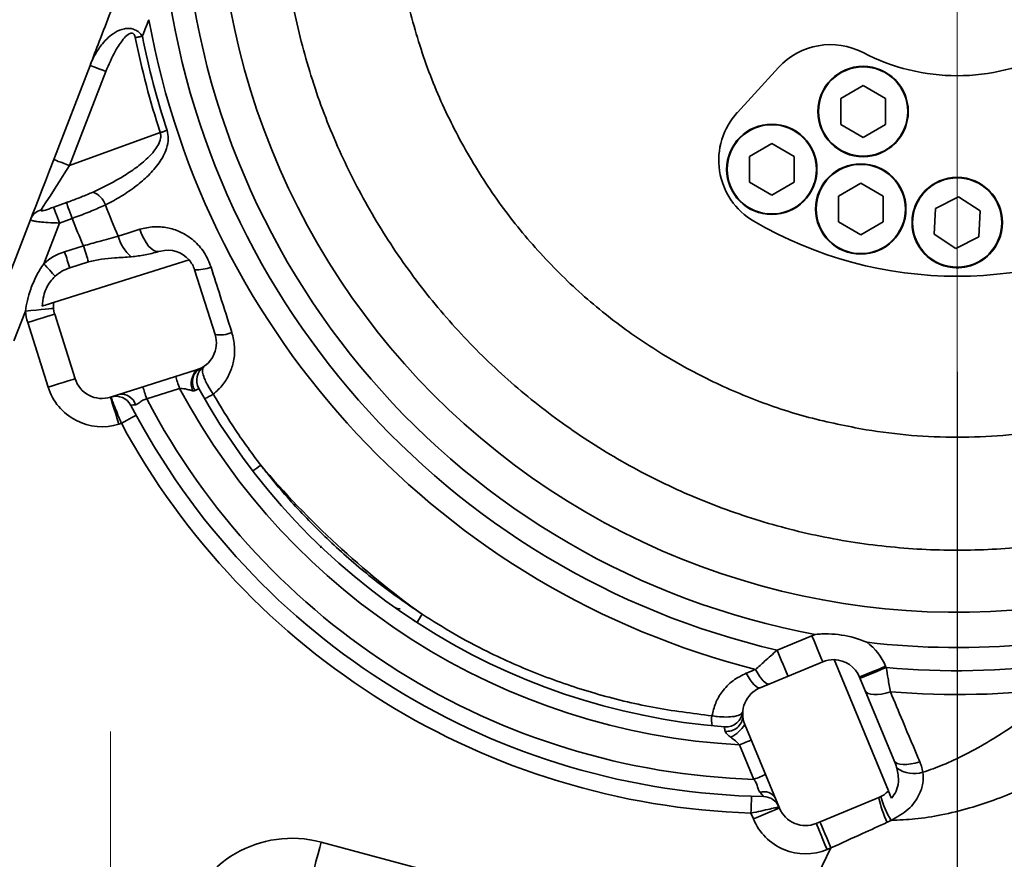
# Model space of a CAD drawing. Header units: millimetres. Extents: x 7702 to 16913, y -3294 to 4428.
# Tile 37 of 88: x 10341 to 10515, y 1902 to 2051. Entities that reach past the tile are written whole.
import ezdxf

# ---------------------------------------------------------------- set-up
doc = ezdxf.new("R2010")
doc.units = ezdxf.units.MM
doc.header["$LTSCALE"] = 6
doc.header["$PDSIZE"] = -1
doc.linetypes.add('CENTERX2', pattern=[20.32, 12.7, -2.54, 2.54, -2.54])
doc.layers.add('中心线', color=4, linetype='CENTERX2', lineweight=20)
doc.layers.add('标注线', color=3, linetype='Continuous', lineweight=20)
doc.dimstyles.new('ISO-25', dxfattribs={"dimtxt": 40, "dimasz": 30, "dimexe": 10, "dimexo": 0.625, "dimtad": 1, "dimtoh": 1, "dimdec": 1, "dimtxsty": 'Standard', "dimcen": 2.5, "dimclrd": 1, "dimclre": 1, "dimclrt": 4, "dimadec": 0, "dimazin": 0, "dimtfac": 1, "dimtdec": 1, "dimtmove": 0, "dimatfit": 3, "dimfxl": 1, "dimarcsym": 0})

# ---------------------------------------------------------------- blocks, each defined once
blk = doc.blocks.new('*D10')
at = {"layer": 'Defpoints', "color": 0, "ltscale": 10, "transparency": 16777216}
for p in [(12110.3, 2091.74), (10357.09, 1535.89), (12110.3, 1229.5)]:
    blk.add_point(p, dxfattribs=at)
at = {"layer": '标注线', "color": 1, "lineweight": -2, "ltscale": 10, "transparency": 16777216}
for p, q in [((12110.3, 2091.12), (12110.3, 1219.5)), ((10357.09, 1535.27), (10357.09, 1219.5)), ((10387.09, 1229.5), (12080.3, 1229.5))]:
    blk.add_line(p, q, dxfattribs=at)
at = {"layer": '标注线', "color": 1, "ltscale": 10, "transparency": 16777216}
for points in [[(10387.09, 1234.5), (10387.09, 1224.5), (10357.09, 1229.5)], [(12080.3, 1234.5), (12080.3, 1224.5), (12110.3, 1229.5)]]:
    blk.add_solid(points, dxfattribs=at)
at = {"layer": '标注线', "color": 4, "ltscale": 10, "transparency": 16777216, "insert": (11233.7, 1253.48), "char_height": 40, "attachment_point": 5}
blk.add_mtext('1753,2', dxfattribs=at)
blk = doc.blocks.new('*D11')
at = {"layer": 'Defpoints', "color": 0, "transparency": 16777216}
for p in [(10507.09, 1988.85), (10357.09, 1536.52), (10507.09, 1450.7)]:
    blk.add_point(p, dxfattribs=at)
at = {"layer": '标注线', "color": 1, "lineweight": -2, "transparency": 16777216}
for p, q in [((10507.09, 1988.22), (10507.09, 1440.7)), ((10357.09, 1535.89), (10357.09, 1440.7)), ((10387.09, 1450.7), (10477.09, 1450.7))]:
    blk.add_line(p, q, dxfattribs=at)
at = {"layer": '标注线', "color": 1, "transparency": 16777216}
for points in [[(10387.09, 1455.7), (10387.09, 1445.7), (10357.09, 1450.7)], [(10477.09, 1455.7), (10477.09, 1445.7), (10507.09, 1450.7)]]:
    blk.add_solid(points, dxfattribs=at)
at = {"layer": '标注线', "color": 4, "transparency": 16777216, "insert": (10432.09, 1471.33), "char_height": 40, "attachment_point": 5}
blk.add_mtext('150', dxfattribs=at)
blk = doc.blocks.new('*D12')
at = {"layer": 'Defpoints', "color": 0, "transparency": 16777216}
for p in [(10763.49, 2122.55), (10357.09, 1541.72), (10357.09, 1354.29)]:
    blk.add_point(p, dxfattribs=at)
at = {"layer": '标注线', "color": 1, "lineweight": -2, "transparency": 16777216}
for p, q in [((10763.49, 2121.92), (10763.49, 1344.29)), ((10357.09, 1541.09), (10357.09, 1344.29)), ((10733.49, 1354.29), (10387.09, 1354.29))]:
    blk.add_line(p, q, dxfattribs=at)
at = {"layer": '标注线', "color": 1, "transparency": 16777216}
for points in [[(10387.09, 1359.29), (10387.09, 1349.29), (10357.09, 1354.29)], [(10733.49, 1359.29), (10733.49, 1349.29), (10763.49, 1354.29)]]:
    blk.add_solid(points, dxfattribs=at)
at = {"layer": '标注线', "color": 4, "transparency": 16777216, "insert": (10560.29, 1378.26), "char_height": 40, "attachment_point": 5}
blk.add_mtext('406,4', dxfattribs=at)
blk = doc.blocks.new('*D14')
at = {"layer": 'Defpoints', "color": 0, "transparency": 16777216}
for p in [(9947.83, 2076.65), (10413.44, 2076.65), (10207.7, 1549.65)]:
    blk.add_point(p, dxfattribs=at)
at = {"layer": '标注线', "color": 1, "lineweight": -2, "transparency": 16777216}
for p, q in [((10412.81, 2076.65), (9937.83, 2076.65)), ((9947.83, 1579.65), (9947.83, 2046.65)), ((10207.08, 1549.65), (9937.83, 1549.65))]:
    blk.add_line(p, q, dxfattribs=at)
at = {"layer": '标注线', "color": 1, "transparency": 16777216}
for points in [[(9942.83, 2046.65), (9952.83, 2046.65), (9947.83, 2076.65)], [(9942.83, 1579.65), (9952.83, 1579.65), (9947.83, 1549.65)]]:
    blk.add_solid(points, dxfattribs=at)
at = {"layer": '标注线', "color": 4, "transparency": 16777216, "insert": (9927.2, 1813.15), "char_height": 40, "attachment_point": 5, "rotation": 90}
blk.add_mtext('527', dxfattribs=at)
blk = doc.blocks.new('*D19')
at = {"layer": 'Defpoints', "color": 0, "linetype": 'ByBlock', "transparency": 16777216}
for p in [(10507.09, 2890.52), (10071.17, 2699.2), (10417.95, 2508.34), (10507.09, 2076.65), (10507.09, 1976.65)]:
    blk.add_point(p, dxfattribs=at)
at = {"layer": '中心线', "color": 1, "linetype": 'ByBlock', "lineweight": -2, "transparency": 16777216}
blk.add_arc((10507.09, 2076.65), 440.8, 93.9002, 121.0998, dxfattribs=at)
at = {"layer": '中心线', "color": 1, "linetype": 'ByBlock', "transparency": 16777216}
for points in [[(10476.94, 2521.43), (10477.28, 2511.43), (10507.09, 2517.45)], [(10282.13, 2449.9), (10276.68, 2458.28), (10254.26, 2437.73)]]:
    blk.add_solid(points, dxfattribs=at)
at = {"layer": '中心线', "color": 4, "linetype": 'ByBlock', "transparency": 16777216, "insert": (10368.34, 2516.72), "char_height": 40, "attachment_point": 5, "rotation": 17.5}
blk.add_mtext('{\\C3;35°}', dxfattribs=at)
blk = doc.blocks.new('*D20')
at = {"layer": 'Defpoints', "color": 0, "linetype": 'ByBlock', "transparency": 16777216}
for p in [(10507.09, 2890.52), (10860.79, 2339.97), (11255.54, 2208.62), (10507.09, 2076.65), (10507.09, 1976.65)]:
    blk.add_point(p, dxfattribs=at)
at = {"layer": '中心线', "color": 1, "linetype": 'ByBlock', "lineweight": -2, "transparency": 16777216}
blk.add_arc((10507.09, 2076.65), 440.95, 13.8989, 86.1011, dxfattribs=at)
at = {"layer": '中心线', "color": 1, "linetype": 'ByBlock', "transparency": 16777216}
for points in [[(10536.9, 2511.58), (10537.24, 2521.58), (10507.09, 2517.6)], [(10940.02, 2183.6), (10930.24, 2181.53), (10941.34, 2153.22)]]:
    blk.add_solid(points, dxfattribs=at)
at = {"layer": '中心线', "color": 4, "linetype": 'ByBlock', "transparency": 16777216, "insert": (10803.79, 2430.24), "char_height": 40, "attachment_point": 5, "rotation": 320}
blk.add_mtext('{\\C3;80°}', dxfattribs=at)
blk = doc.blocks.new('*D24')
at = {"layer": 'Defpoints', "color": 0, "linetype": 'ByBlock', "transparency": 16777216}
for p in [(10507.09, 2890.52), (10716.59, 2807.2), (10619.11, 2671.33), (10507.09, 2076.65), (10507.09, 1976.65)]:
    blk.add_point(p, dxfattribs=at)
at = {"layer": '中心线', "color": 1, "linetype": 'ByBlock', "lineweight": -2, "transparency": 16777216}
blk.add_arc((10507.09, 2076.65), 605.14, 76.83925, 87.15925, dxfattribs=at)
at = {"layer": '中心线', "color": 1, "linetype": 'ByBlock', "transparency": 16777216}
for points in [[(10536.96, 2676.05), (10537.21, 2686.04), (10507.09, 2681.79)], [(10646.13, 2670.73), (10643.61, 2661.05), (10673.91, 2658.34)]]:
    blk.add_solid(points, dxfattribs=at)
at = {"layer": '中心线', "color": 4, "linetype": 'ByBlock', "transparency": 16777216, "insert": (10594.19, 2696.32), "char_height": 40, "attachment_point": 5, "rotation": 351.9993}
blk.add_mtext('{\\C3;16°}', dxfattribs=at)

msp = doc.modelspace()

# ---------------------------------------------------------------- linework, layer by layer
at = {"color": 7, "linetype": 'Continuous', "lineweight": 35, "ltscale": 2}
for p, q in [((10347.03, 2025.81), (10353.47, 2042.48)), ((10356.27, 2041.4), (10349.83, 2024.73)), ((10475.43, 2042.1), (10468.14, 2034.14)), ((10490.41, 2038.89), (10486.45, 2036.6)), ((10494.38, 2036.6), (10490.41, 2038.89)), ((10486.45, 2036.6), (10486.45, 2032.03)), ((10494.38, 2032.03), (10494.38, 2036.6)), ((10486.45, 2032.03), (10490.41, 2029.74)), ((10490.41, 2029.74), (10494.38, 2032.03)), ((10349.83, 2024.73), (10365.91, 2030.58)), ((10474.24, 2028.64), (10470.27, 2026.36)), ((10478.2, 2026.36), (10474.24, 2028.64)), ((10470.27, 2026.36), (10470.27, 2021.78)), ((10478.2, 2021.78), (10478.2, 2026.36)), ((10470.27, 2021.78), (10474.24, 2019.49)), ((10474.24, 2019.49), (10478.2, 2021.78)), ((10490, 2021.62), (10486.04, 2019.34)), ((10493.96, 2019.34), (10490, 2021.62)), ((10347.03, 2017.36), (10349.29, 2018.19)), ((10486.04, 2019.34), (10486.04, 2014.76)), ((10493.96, 2014.76), (10493.96, 2019.34)), ((10507.34, 2019.22), (10503.26, 2017.15)), ((10511.17, 2016.72), (10507.34, 2019.22)), ((10503.26, 2017.15), (10503.01, 2012.58)), ((10510.92, 2012.15), (10511.17, 2016.72)), ((10342.97, 2015.3), (10335.5, 1995.95)), ((10350.31, 2015.39), (10348.05, 2014.56)), ((10486.04, 2014.76), (10490, 2012.47)), ((10490, 2012.47), (10493.96, 2014.76)), ((10348.05, 2014.56), (10345.27, 2007.37)), ((10503.01, 2012.58), (10506.84, 2010.08)), ((10506.84, 2010.08), (10510.92, 2012.15)), ((10352.29, 2010.54), (10348.97, 2009.49)), ((10365.61, 2009.5), (10366, 2009.61)), ((10371, 2008.05), (10347, 2000.48)), ((10349.87, 2006.63), (10353.19, 2007.68)), ((10375.61, 1994.82), (10372, 2006.27)), ((10342.02, 1998.96), (10339.99, 1993.7)), ((10347.21, 1998.45), (10350.81, 1987.01)), ((10342.44, 1996.95), (10346.05, 1985.5)), ((10357.09, 1983.74), (10372.35, 1988.55)), ((10369.33, 1985.25), (10363.51, 1983.42)), ((10358.59, 1978.97), (10359.01, 1979.1)), ((10394.38, 1957.05), (10394.33, 1957.39)), ((10407.87, 1946.35), (10408.38, 1946.25)), ((10410.59, 1944.34), (10410.7, 1944.34)), ((10410.7, 1944.34), (10411.06, 1944.03)), ((10481.35, 1941.51), (10475.19, 1938.96)), ((10483.26, 1936.89), (10472.17, 1932.3)), ((10494.9, 1914.02), (10485.27, 1937.27)), ((10494.51, 1935.87), (10494.41, 1936.1)), ((10495.85, 1919.56), (10489.79, 1934.18)), ((10469.47, 1925.76), (10475.59, 1910.98)), ((10471.06, 1916.07), (10468.53, 1922.19)), ((10433.11, 1919.93), (10433.01, 1920.06)), ((10495.85, 1919.56), (10495.93, 1919.37)), ((10482.12, 1908.28), (10493.21, 1912.87)), ((10493.19, 1912.81), (10493.21, 1912.87)), ((10470.55, 1910.09), (10470.97, 1909.07)), ((10482.82, 1908.48), (10482.79, 1908.55)), ((10394.41, 1904.96), (10472.65, 1884)), ((10484.04, 1903.66), (10484.7, 1903.93))]:
    msp.add_line(p, q, dxfattribs=at)
at = {"color": 8, "linetype": 'Continuous', "lineweight": 35, "ltscale": 2}
msp.add_line((10394.29, 1957.41), (10394.36, 1957.05), dxfattribs=at)
at = {"color": 7, "linetype": 'Continuous', "lineweight": 35, "ltscale": 2, "flags": 128}
for points in [[(10361.49, 2047.4), (10361.65, 2047.43), (10361.81, 2047.46), (10361.97, 2047.49), (10362.13, 2047.53), (10362.28, 2047.56), (10362.44, 2047.59), (10362.59, 2047.62), (10362.73, 2047.65)], [(10356.27, 2041.4), (10355.72, 2041.61), (10355.19, 2041.81), (10354.71, 2042), (10354.29, 2042.16), (10353.94, 2042.3), (10353.68, 2042.4), (10353.52, 2042.46), (10353.47, 2042.48)], [(10365.91, 2030.58), (10366.06, 2030.63), (10366.22, 2030.68), (10366.37, 2030.73), (10366.52, 2030.78), (10366.68, 2030.83), (10366.82, 2030.88), (10366.97, 2030.93), (10367.11, 2030.98)], [(10342.97, 2015.3), (10343.29, 2016.12), (10343.72, 2017.23), (10344.25, 2018.6), (10344.86, 2020.2), (10345.55, 2021.97), (10346.28, 2023.86), (10347.03, 2025.81)], [(10347.03, 2025.81), (10347.08, 2025.79), (10347.24, 2025.73), (10347.5, 2025.63), (10347.85, 2025.49), (10348.27, 2025.33), (10348.76, 2025.14), (10349.28, 2024.94), (10349.83, 2024.73)], [(10349.83, 2024.73), (10348.9, 2023.27), (10347.99, 2021.86), (10347.15, 2020.54), (10346.38, 2019.35), (10345.72, 2018.32), (10345.19, 2017.49), (10344.8, 2016.88)], [(10350.31, 2015.39), (10350.12, 2015.9), (10349.94, 2016.39), (10349.78, 2016.85), (10349.62, 2017.27), (10349.5, 2017.62), (10349.4, 2017.89), (10349.33, 2018.08), (10349.29, 2018.19)], [(10348.05, 2014.56), (10347.86, 2015.07), (10347.68, 2015.57), (10347.51, 2016.03), (10347.36, 2016.44), (10347.24, 2016.79), (10347.13, 2017.07), (10347.06, 2017.26), (10347.03, 2017.36)], [(10362.29, 2013.46), (10360.16, 2012.79), (10358.45, 2012.25)], [(10362.29, 2013.46), (10362.61, 2012.61), (10362.99, 2011.81), (10363.41, 2011.1), (10363.85, 2010.5), (10364.31, 2010.03), (10364.77, 2009.7), (10365.21, 2009.52), (10365.61, 2009.5)], [(10348.97, 2009.49), (10349.09, 2009.11), (10349.21, 2008.73), (10349.33, 2008.35), (10349.44, 2007.98), (10349.56, 2007.62), (10349.66, 2007.28), (10349.77, 2006.95), (10349.87, 2006.63)], [(10352.29, 2010.54), (10352.41, 2010.16), (10352.53, 2009.77), (10352.65, 2009.4), (10352.77, 2009.03), (10352.88, 2008.67), (10352.99, 2008.33), (10353.09, 2007.99), (10353.19, 2007.68)], [(10345.27, 2007.37), (10345.54, 2007.08), (10345.81, 2006.78), (10346.07, 2006.49), (10346.33, 2006.2), (10346.58, 2005.92), (10346.83, 2005.65), (10347.06, 2005.39), (10347.28, 2005.15)], [(10342.02, 1998.96), (10342.99, 1999.06), (10343.93, 1999.15), (10344.79, 1999.24), (10345.54, 1999.31), (10346.16, 1999.38), (10346.62, 1999.42), (10346.9, 1999.45), (10347, 1999.46)], [(10342.44, 1996.95), (10343.37, 1997.24), (10344.26, 1997.52), (10345.09, 1997.78), (10345.81, 1998.01), (10346.4, 1998.2), (10346.84, 1998.34), (10347.11, 1998.42), (10347.21, 1998.45)], [(10346.05, 1985.5), (10346.98, 1985.8), (10347.87, 1986.08), (10348.69, 1986.34), (10349.42, 1986.56), (10350.01, 1986.75), (10350.45, 1986.89), (10350.72, 1986.98), (10350.81, 1987.01)], [(10369.33, 1985.25), (10369.23, 1985.56), (10369.14, 1985.85), (10369.05, 1986.14), (10368.96, 1986.42), (10368.87, 1986.69), (10368.79, 1986.94), (10368.72, 1987.18), (10368.65, 1987.39)], [(10363.51, 1983.42), (10363.41, 1983.72), (10363.32, 1984.02), (10363.23, 1984.31), (10363.14, 1984.59), (10363.05, 1984.86), (10362.98, 1985.11), (10362.9, 1985.34), (10362.83, 1985.55)], [(10358.59, 1978.97), (10358.3, 1979.9), (10358.01, 1980.8), (10357.75, 1981.62), (10357.53, 1982.34), (10357.34, 1982.94), (10357.2, 1983.38), (10357.11, 1983.65), (10357.09, 1983.74)], [(10359.01, 1979.1), (10359.52, 1979.38), (10360.02, 1979.65), (10360.47, 1979.9), (10360.87, 1980.11), (10361.2, 1980.29), (10361.45, 1980.42), (10361.6, 1980.5), (10361.65, 1980.53)], [(10481.35, 1941.51), (10481.72, 1940.61), (10482.08, 1939.74), (10482.41, 1938.94), (10482.7, 1938.24), (10482.94, 1937.67), (10483.11, 1937.24), (10483.22, 1936.98), (10483.26, 1936.89)], [(10475.19, 1938.96), (10475.56, 1938.06), (10475.92, 1937.19), (10476.25, 1936.39), (10476.54, 1935.69), (10476.78, 1935.12), (10476.95, 1934.69), (10477.06, 1934.43), (10477.1, 1934.34)], [(10494.41, 1936.1), (10493.51, 1935.72), (10492.64, 1935.36), (10491.85, 1935.03), (10491.15, 1934.74), (10490.57, 1934.51), (10490.14, 1934.33), (10489.88, 1934.22), (10489.79, 1934.18)], [(10469.72, 1934.87), (10470.07, 1934.26), (10470.42, 1933.71), (10470.77, 1933.23), (10471.1, 1932.84), (10471.42, 1932.55), (10471.7, 1932.36), (10471.96, 1932.27), (10472.17, 1932.3)], [(10471.36, 1935.54), (10471.7, 1934.93), (10472.05, 1934.37), (10472.4, 1933.9), (10472.73, 1933.51), (10473.04, 1933.22), (10473.33, 1933.03), (10473.58, 1932.94), (10473.79, 1932.97)], [(10494.51, 1935.87), (10493.6, 1935.5), (10492.74, 1935.14), (10491.94, 1934.81), (10491.24, 1934.52), (10490.66, 1934.28), (10490.24, 1934.1), (10489.97, 1933.99), (10489.89, 1933.96)], [(10495.24, 1931.57), (10494.45, 1931.33), (10493.68, 1931.17), (10492.96, 1931.08), (10492.31, 1931.07), (10491.76, 1931.13), (10491.32, 1931.27), (10490.99, 1931.48), (10490.8, 1931.76)], [(10470.59, 1923.04), (10470.39, 1922.96), (10470.16, 1922.86), (10469.92, 1922.76), (10469.66, 1922.66), (10469.39, 1922.54), (10469.11, 1922.43), (10468.82, 1922.31), (10468.53, 1922.19)], [(10500.45, 1919.2), (10499.65, 1918.97), (10498.87, 1918.8), (10498.15, 1918.71), (10497.5, 1918.69), (10496.93, 1918.75), (10496.47, 1918.89), (10496.14, 1919.1), (10495.93, 1919.37)], [(10473.13, 1916.93), (10472.92, 1916.85), (10472.7, 1916.75), (10472.45, 1916.65), (10472.19, 1916.54), (10471.92, 1916.43), (10471.64, 1916.31), (10471.35, 1916.2), (10471.06, 1916.07)], [(10470.55, 1910.09), (10470.57, 1910.67), (10470.59, 1911.24), (10470.6, 1911.75), (10470.62, 1912.21), (10470.63, 1912.58), (10470.64, 1912.86), (10470.65, 1913.03), (10470.65, 1913.09)], [(10470.97, 1909.07), (10471.87, 1909.44), (10472.74, 1909.8), (10473.54, 1910.13), (10474.24, 1910.42), (10474.81, 1910.66), (10475.24, 1910.84), (10475.5, 1910.95), (10475.59, 1910.98)], [(10484.04, 1903.66), (10483.66, 1904.56), (10483.3, 1905.42), (10482.97, 1906.22), (10482.68, 1906.92), (10482.45, 1907.5), (10482.27, 1907.92), (10482.16, 1908.19), (10482.12, 1908.28)], [(10393.11, 1900.13), (10393.14, 1900.23), (10393.21, 1900.5), (10393.33, 1900.95), (10393.49, 1901.55), (10393.69, 1902.28), (10393.91, 1903.11), (10394.15, 1904.02), (10394.41, 1904.96)], [(10479.45, 1893.1), (10482.39, 1899.16), (10484.7, 1903.93)]]:
    msp.add_lwpolyline(points, dxfattribs=at)
at = {"color": 8, "linetype": 'Continuous', "lineweight": 35, "ltscale": 2, "flags": 128}
msp.add_lwpolyline([(10484.7, 1903.93), (10484.33, 1904.83), (10483.97, 1905.7), (10483.64, 1906.5), (10483.35, 1907.2), (10483.11, 1907.77), (10482.93, 1908.2), (10482.82, 1908.46), (10482.82, 1908.48)], dxfattribs=at)
at = {"color": 7, "linetype": 'Continuous', "lineweight": 35, "ltscale": 2}
for centre, radius in [((10490.41, 2034.31), 8), ((10490.41, 2034.31), 7.9), ((10474.24, 2024.07), 8), ((10474.24, 2024.07), 7.9), ((10490, 2017.05), 8), ((10490, 2017.05), 7.9), ((10507.09, 2014.65), 8), ((10507.09, 2014.65), 7.9)]:
    msp.add_circle(centre, radius, dxfattribs=at)
for centre, radius, start, end in [((10507.09, 2076.65), 137.24, 182.2399, 259.4357), ((10507.09, 2076.65), 131, 182.2399, 287.4635), ((10507.09, 2076.65), 141.34, 185.8251, 256.9543), ((10507.09, 2076.65), 145.56, 190.3221, 255.7896), ((10507.09, 2076.65), 148.51, 191.3593, 198.0706), ((10507.09, 2076.65), 147.24, 191.3593, 198.0706), ((10484.65, 2033.65), 12.5, 62.4355, 137.5), ((10507.09, 2076.65), 36, 242.4355, 297.5645), ((10477.35, 2025.69), 12.5, 137.5, 239.7316), ((10352.59, 2016.51), 3.81, 19.2829, 68.137), ((10507.09, 2014.65), 8, 146.8798, 210), ((10345.41, 2014.32), 2.63, 103.413, 158.06), ((10507.09, 2076.65), 161.99, 201.3147, 203.4239), ((10507.09, 2076.65), 168.33, 201.3427, 203.1254), ((10507.09, 2076.65), 71.5, 239.7316, 300.2684), ((10365.62, 2014.23), 7.43, 195.3885, 229.3732), ((10351.97, 1999.95), 10, 107.5, 132.0919), ((10367.23, 2004.76), 5, 41.0782, 104.2487), ((10507.09, 2014.65), 8, 210, 326.8798), ((10367.23, 2004.76), 5, 17.5, 41.0782), ((10351.97, 1999.95), 7, 107.5, 132.0919), ((10372.18, 2013.68), 7.42, 268.6338, 291.5475), ((10351.97, 1999.95), 10, 185.6779, 197.5), ((10351.97, 1999.95), 5, 173.9218, 197.5), ((10370.84, 1993.32), 5, 287.5, 17.5), ((10376.44, 2000.31), 5.55, 261.398, 292.8225), ((10375.01, 1986.12), 3.61, 137.511, 199.7899), ((10374.36, 1986.43), 2.76, 123.7261, 213.7578), ((10375.36, 1986.72), 3, 124.3903, 208.9635), ((10355.58, 1988.51), 5, 197.5, 287.5), ((10355.58, 1988.51), 10, 197.5, 287.5), ((10474.95, 2041.84), 119.82, 208.1784, 266.9296), ((10474.95, 2041.84), 116.82, 208.9635, 265.5501), ((10358.05, 1980.9), 3, 27.5335, 107.5), ((10359.04, 1981.68), 2.58, 16.3055, 99.0676), ((10474.95, 2041.84), 125.82, 207.6637, 268.23), ((10370.73, 1991.54), 8.6, 290.473, 302.0873), ((10474.95, 2041.84), 128.82, 207.5335, 269.0391), ((10474.95, 2041.84), 131.82, 208.4175, 268.088), ((10374.3, 1983.42), 15.02, 302.1103, 308.733), ((10507.09, 2076.65), 161.99, 220.3816, 234.1796), ((10424.71, 1936.87), 15.01, 145.8274, 152.452), ((10507.09, 2076.65), 137.24, 263.3004, 287.4635), ((10485.17, 1932.27), 10, 108.9348, 112.5), ((10485.17, 1932.27), 10, 22.5, 53.8013), ((10485.17, 1932.27), 5, 88.9218, 112.5), ((10485.17, 1932.27), 5, 22.5, 88.9218), ((10507.09, 2076.65), 141.34, 264.8915, 277.3374), ((10474.09, 1927.68), 5, 112.5, 202.5), ((10507.09, 2076.65), 145.56, 265.332, 277.3374), ((10466.12, 1928.36), 3, 265.5501, 355.1233), ((10467.9, 1926.6), 4.33, 170.3174, 193.9256), ((10466.31, 1927.39), 2.82, 262.9034, 355.0036), ((10464.03, 1929.32), 6.49, 296.8281, 326.8195), ((10499.48, 1922.59), 5.48, 235.5826, 286.3143), ((10472.82, 1911.53), 2.37, 30.0716, 106.3841), ((10491.3, 1917.49), 5, 292.5, 316.0782), ((10472.74, 1910.03), 3, 22.5, 89.0391), ((10510.39, 1917.69), 17.45, 195.4853, 210.5879), ((10480.21, 1912.9), 5, 202.5, 292.5), ((10480.21, 1912.9), 10, 202.5, 292.5), ((10389.23, 1885.64), 20, 75, 165)]:
    msp.add_arc(centre, radius, start, end, dxfattribs=at)
at = {"color": 8, "linetype": 'Continuous', "lineweight": 35, "ltscale": 2}
msp.add_arc((10514.04, 1917.53), 21.38, 192.7598, 205.0796, dxfattribs=at)
at = {"color": 7, "linetype": 'Continuous', "lineweight": 35, "ltscale": 2}
for points, knots in [([(10621.63, 2112.45), (10622.75, 2108.43), (10625, 2100.39), (10626.76, 2087.95), (10627.31, 2075.39), (10626.51, 2062.82), (10624.42, 2050.47), (10621.08, 2038.46), (10616.54, 2026.93), (10610.84, 2015.92), (10603.99, 2005.49), (10596.05, 1995.78), (10587.08, 1986.9), (10577.22, 1979), (10566.6, 1972.19), (10555.38, 1966.56), (10543.71, 1962.15), (10531.72, 1958.99), (10519.47, 1957.07), (10507.02, 1956.43), (10494.48, 1957.09), (10482.02, 1959.07), (10469.83, 1962.35), (10458.04, 1966.89), (10446.87, 1972.6), (10436.42, 1979.4), (10426.78, 1987.2), (10417.99, 1995.95), (10410.11, 2005.61), (10403.23, 2016.11), (10397.45, 2027.33), (10392.88, 2039.1), (10389.58, 2051.27), (10387.58, 2063.64), (10386.88, 2076.06), (10387.47, 2088.39), (10389.23, 2100.6), (10391.45, 2108.5), (10392.55, 2112.45)], [0, 0, 0, 0, 0.0278635, 0.0557604, 0.0836911, 0.111653, 0.1396411, 0.1671502, 0.1946729, 0.2222018, 0.2497313, 0.2777609, 0.3057904, 0.33382, 0.3618496, 0.3898792, 0.4174087, 0.4449382, 0.4724677, 0.4999972, 0.5280267, 0.5560563, 0.5840859, 0.6121155, 0.6401451, 0.6676746, 0.6952041, 0.7227336, 0.7502631, 0.7782926, 0.8063213, 0.834343, 0.8623501, 0.8903362, 0.9177978, 0.9452299, 0.9726304, 1, 1, 1, 1]), ([(10409.53, 2054.27), (10410.53, 2050.59), (10412.52, 2043.31), (10416.92, 2032.97), (10422.28, 2023.28), (10428.65, 2014.3), (10435.95, 2006.08), (10443.95, 1998.86), (10452.5, 1992.65), (10461.47, 1987.45), (10470.93, 1983.24), (10480.77, 1979.94), (10487.54, 1978.62), (10490.93, 1977.96)], [0, 0, 0, 0, 0.096606, 0.191294, 0.284349, 0.377112, 0.469879, 0.562646, 0.650117, 0.737588, 0.825059, 0.912531, 1, 1, 1, 1]), ([(10357.14, 2051.99), (10356.46, 2050.23), (10355.24, 2047.06), (10354.01, 2043.89), (10353.47, 2042.48)], [0, 0, 0, 0, 0.5521731, 1, 1, 1, 1]), ([(10363.88, 2050.57), (10363.67, 2050.02), (10363.28, 2049.05), (10362.9, 2048.07), (10362.73, 2047.65)], [0, 0, 0, 0, 0.5611762, 1, 1, 1, 1]), ([(10353.47, 2042.48), (10353.76, 2043.15), (10354.35, 2044.51), (10355.76, 2046.54), (10357.47, 2048.18), (10359.18, 2048.94), (10360.18, 2049.05), (10360.72, 2049), (10361.17, 2048.89), (10361.58, 2048.71), (10362.03, 2048.43), (10362.42, 2048.06), (10362.64, 2047.77), (10362.73, 2047.65)], [0, 0, 0, 0, 0.174252, 0.352465, 0.585488, 0.724182, 0.775105, 0.813417, 0.845875, 0.879444, 0.915335, 0.965726, 1, 1, 1, 1]), ([(10361.49, 2047.4), (10361.47, 2047.48), (10361.43, 2047.68), (10361.31, 2047.93), (10361.15, 2048.1), (10360.97, 2048.19), (10360.77, 2048.2), (10360.52, 2048.14), (10359.98, 2047.83), (10359.04, 2046.8), (10357.64, 2044.63), (10356.79, 2042.63), (10356.27, 2041.4)], [0, 0, 0, 0, 0.027661, 0.062992, 0.084575, 0.103378, 0.122093, 0.146773, 0.185256, 0.316597, 0.578354, 1, 1, 1, 1]), ([(10354.01, 2020.05), (10355.9, 2020.97), (10358.62, 2022.3), (10361.89, 2024.5), (10363.92, 2026.22), (10365.37, 2027.91), (10365.98, 2029.35), (10366.01, 2030.16), (10365.93, 2030.49), (10365.91, 2030.58)], [0, 0, 0, 0, 0.382122, 0.547099, 0.711754, 0.861304, 0.94216, 0.983295, 1, 1, 1, 1]), ([(10367.11, 2030.98), (10367.21, 2030.5), (10367.45, 2029.42), (10367, 2027.35), (10365.76, 2025.12), (10363.85, 2022.95), (10361.57, 2021.01), (10359.02, 2019.26), (10357.13, 2018.26), (10356.18, 2017.77)], [0, 0, 0, 0, 0.073624, 0.16719, 0.322822, 0.482044, 0.641692, 0.820801, 1, 1, 1, 1]), ([(10349.29, 2018.19), (10349.48, 2018.26), (10350.38, 2018.59), (10351.99, 2019.18), (10353.33, 2019.76), (10354.01, 2020.05)], [0, 0, 0, 0, 0.1196605, 0.5558298, 1, 1, 1, 1]), ([(10344.8, 2016.88), (10344.79, 2016.85), (10344.77, 2016.81), (10344.78, 2016.76), (10344.82, 2016.74), (10344.94, 2016.73), (10345.16, 2016.76), (10345.64, 2016.89), (10346.29, 2017.1), (10346.79, 2017.28), (10347.03, 2017.36)], [0, 0, 0, 0, 0.0708423, 0.1009726, 0.1773891, 0.2039418, 0.3119396, 0.4823756, 0.7473407, 1, 1, 1, 1]), ([(10356.18, 2017.77), (10355.38, 2017.41), (10353.75, 2016.68), (10351.71, 2015.91), (10350.55, 2015.48), (10350.31, 2015.39)], [0, 0, 0, 0, 0.432551, 0.882354, 1, 1, 1, 1]), ([(10348.05, 2014.56), (10347.52, 2014.58), (10346.4, 2014.62), (10344.96, 2014.72), (10343.93, 2014.84), (10343.31, 2014.97), (10342.97, 2015.12), (10342.97, 2015.24), (10342.97, 2015.3)], [0, 0, 0, 0, 0.194944, 0.418998, 0.59084, 0.722167, 0.864388, 1, 1, 1, 1]), ([(10374.9, 2006.78), (10374.54, 2007.66), (10373.82, 2009.42), (10371.86, 2011.59), (10369.58, 2013.05), (10367.14, 2013.82), (10364.7, 2014.02), (10363.11, 2013.65), (10362.29, 2013.46)], [0, 0, 0, 0, 0.17128, 0.344391, 0.524161, 0.673585, 0.832344, 1, 1, 1, 1]), ([(10358.45, 2012.25), (10357.34, 2011.95), (10355.35, 2011.39), (10353.23, 2010.8), (10352.29, 2010.54)], [0, 0, 0, 0, 0.5596311, 1, 1, 1, 1]), ([(10360.78, 2008.58), (10361.59, 2008.68), (10363.23, 2008.87), (10364.81, 2009.29), (10365.61, 2009.5)], [0, 0, 0, 0, 0.497523, 1, 1, 1, 1]), ([(10353.19, 2007.68), (10353.96, 2007.87), (10355.48, 2008.25), (10358.04, 2008.4), (10359.8, 2008.52), (10360.78, 2008.58)], [0, 0, 0, 0, 0.307419, 0.613896, 1, 1, 1, 1]), ([(10345.27, 2007.37), (10344.82, 2006.67), (10343.9, 2005.24), (10342.98, 2003.03), (10342.33, 2000.92), (10342.12, 1999.6), (10342.02, 1998.96)], [0, 0, 0, 0, 0.274032, 0.560198, 0.788074, 1, 1, 1, 1]), ([(10378.59, 1995.2), (10377.9, 1997.36), (10376.67, 2001.21), (10375.44, 2005.08), (10374.9, 2006.78)], [0, 0, 0, 0, 0.5601919, 1, 1, 1, 1]), ([(10344.98, 1999.85), (10345.05, 2000.47), (10345.21, 2002.02), (10346.07, 2003.87), (10347, 2004.85), (10347.28, 2005.15)], [0, 0, 0, 0, 0.317369, 0.789722, 1, 1, 1, 1]), ([(10346.9, 2000.45), (10346.74, 2000.4), (10346.41, 2000.3), (10345.6, 2000.04), (10345.08, 1999.88), (10344.98, 1999.85)], [0, 0, 0, 0, 0.447619, 0.894217, 1, 1, 1, 1]), ([(10347, 2000.48), (10347, 2000.48), (10346.99, 2000.48), (10346.93, 2000.46), (10346.9, 2000.45)], [0, 0, 0, 0, 0.558778, 1, 1, 1, 1]), ([(10375.3, 1984.25), (10375.9, 1984.8), (10377.07, 1985.86), (10378.26, 1987.9), (10378.99, 1990.18), (10379.2, 1992.67), (10378.79, 1994.36), (10378.59, 1995.2)], [0, 0, 0, 0, 0.207118, 0.404377, 0.590852, 0.799391, 1, 1, 1, 1]), ([(10373.67, 1989.19), (10373.57, 1989.07), (10373.36, 1988.83), (10373.41, 1987.99), (10373.75, 1986.95), (10374.33, 1985.79), (10374.86, 1984.9), (10375.23, 1984.37), (10375.3, 1984.25)], [0, 0, 0, 0, 0.188771, 0.391298, 0.601327, 0.754348, 0.94815, 1, 1, 1, 1]), ([(10371.61, 1984.89), (10371.38, 1984.95), (10370.82, 1985.07), (10370.03, 1985.29), (10369.49, 1985.26), (10369.33, 1985.25)], [0, 0, 0, 0, 0.325015, 0.802511, 1, 1, 1, 1]), ([(10372.74, 1985.27), (10372.73, 1985.26), (10372.73, 1985.26), (10372.61, 1985.14), (10372.25, 1984.98), (10372.07, 1984.9)], [0, 0, 0, 0, 0.089159, 0.544292, 1, 1, 1, 1]), ([(10359.01, 1979.1), (10358.86, 1979.47), (10358.5, 1980.36), (10357.98, 1981.67), (10357.52, 1982.83), (10357.21, 1983.61), (10357.17, 1983.71), (10357.15, 1983.76)], [0, 0, 0, 0, 0.151668, 0.365398, 0.577001, 0.78819, 1, 1, 1, 1]), ([(10363.51, 1983.42), (10363.4, 1983.4), (10363.02, 1983.33), (10362.45, 1982.97), (10361.95, 1982.54), (10361.63, 1982.44), (10361.52, 1982.4)], [0, 0, 0, 0, 0.132629, 0.450644, 0.798514, 1, 1, 1, 1]), ([(10372.07, 1984.9), (10371.97, 1984.88), (10371.83, 1984.86), (10371.66, 1984.89), (10371.61, 1984.89)], [0, 0, 0, 0, 0.679972, 1, 1, 1, 1]), ([(10375.3, 1984.25), (10376.6, 1982.1), (10379.19, 1977.78), (10382.19, 1973.73), (10383.7, 1971.7)], [0, 0, 0, 0, 0.498901, 1, 1, 1, 1]), ([(10361.52, 1982.4), (10361.39, 1982.39), (10361.06, 1982.34), (10360.76, 1982.29), (10360.73, 1982.29), (10360.71, 1982.29)], [0, 0, 0, 0, 0.258039, 0.720223, 1, 1, 1, 1]), ([(10490.93, 1977.96), (10493.61, 1977.59), (10498.97, 1976.84), (10507.09, 1976.55), (10515.21, 1976.84), (10520.57, 1977.59), (10523.25, 1977.96)], [0, 0, 0, 0, 0.24992, 0.499839, 0.74992, 1, 1, 1, 1]), ([(10383.7, 1971.7), (10384.15, 1971.13), (10386.48, 1968.18), (10390.98, 1963.06), (10397.54, 1956.62), (10404.61, 1950.62), (10409.73, 1947.07), (10412.29, 1945.3)], [0, 0, 0, 0, 0.055703, 0.28897, 0.522238, 0.761119, 1, 1, 1, 1]), ([(10407.76, 1946.51), (10407.76, 1946.5), (10407.76, 1946.46), (10407.78, 1946.41), (10407.81, 1946.38), (10407.85, 1946.35), (10407.87, 1946.35), (10407.88, 1946.35)], [0, 0, 0, 0, 0.215358, 0.434289, 0.659969, 0.895343, 1, 1, 1, 1]), ([(10412.29, 1945.3), (10414.17, 1944.13), (10417.93, 1941.77), (10424.88, 1938.1), (10433.16, 1934.44), (10442.98, 1931.14), (10453.15, 1928.64), (10460.14, 1927.76), (10463.64, 1927.33)], [0, 0, 0, 0, 0.1208925, 0.2421986, 0.4284813, 0.6147648, 0.8073818, 1, 1, 1, 1]), ([(10491.08, 1940.34), (10491.07, 1940.34), (10489.64, 1940.96), (10487.38, 1941.61), (10484.68, 1941.84), (10483.32, 1941.83), (10482.54, 1941.79), (10482.14, 1941.75), (10481.94, 1941.73), (10481.93, 1941.73)], [0, 0, 0, 0, 0.003059, 0.499431, 0.746089, 0.871257, 0.934068, 0.996939, 1, 1, 1, 1]), ([(10475.19, 1938.96), (10474.44, 1938.29), (10473.13, 1937.12), (10471.89, 1936.01), (10471.36, 1935.54)], [0, 0, 0, 0, 0.570628, 1, 1, 1, 1]), ([(10469.72, 1934.87), (10468.91, 1934.47), (10467.23, 1933.63), (10465.44, 1931.72), (10464.18, 1929.59), (10463.82, 1928.09), (10463.64, 1927.33)], [0, 0, 0, 0, 0.2600271, 0.5348728, 0.7634449, 1, 1, 1, 1]), ([(10471.36, 1935.54), (10471.05, 1935.41), (10470.51, 1935.19), (10469.96, 1934.97), (10469.72, 1934.87)], [0, 0, 0, 0, 0.55907, 1, 1, 1, 1]), ([(10495.24, 1931.57), (10495.11, 1932.34), (10494.87, 1933.73), (10494.62, 1935.22), (10494.51, 1935.87)], [0, 0, 0, 0, 0.558162, 1, 1, 1, 1]), ([(10500.45, 1919.2), (10499.44, 1921.59), (10497.71, 1925.71), (10495.98, 1929.83), (10495.24, 1931.57)], [0, 0, 0, 0, 0.5791848, 1, 1, 1, 1]), ([(10501.02, 1917.33), (10502.21, 1917.75), (10504.77, 1918.65), (10508.75, 1920.53), (10512.84, 1922.81), (10517.01, 1925.52), (10521.28, 1928.62), (10524.15, 1931), (10525.68, 1932.28)], [0, 0, 0, 0, 0.1283088, 0.2775063, 0.4524286, 0.6115459, 0.7930008, 1, 1, 1, 1]), ([(10463.64, 1927.33), (10463.95, 1927.28), (10464.8, 1927.16), (10466.25, 1927.08), (10467.74, 1927.19), (10468.85, 1927.55), (10469.02, 1927.92), (10469.1, 1928.1)], [0, 0, 0, 0, 0.113119, 0.312491, 0.535286, 0.771167, 1, 1, 1, 1]), ([(10465.96, 1924.59), (10465.94, 1924.66), (10465.9, 1924.84), (10465.87, 1925.16), (10465.88, 1925.35), (10465.88, 1925.36), (10465.88, 1925.37)], [0, 0, 0, 0, 0.146828, 0.3777, 0.836122, 1, 1, 1, 1]), ([(10466.96, 1923.52), (10466.72, 1923.71), (10466.36, 1924), (10466.06, 1924.37), (10465.98, 1924.53), (10465.96, 1924.58), (10465.96, 1924.59)], [0, 0, 0, 0, 0.56732, 0.854254, 0.973219, 1, 1, 1, 1]), ([(10468.53, 1922.19), (10468.29, 1922.43), (10467.8, 1922.92), (10467.25, 1923.32), (10466.96, 1923.52)], [0, 0, 0, 0, 0.485296, 1, 1, 1, 1]), ([(10534.06, 1923.13), (10532.18, 1921.9), (10528.6, 1919.55), (10523.26, 1916.6), (10518.31, 1914.24), (10513.73, 1912.4), (10509.1, 1910.88), (10504.45, 1909.74), (10499.77, 1909), (10496.78, 1908.87), (10495.37, 1908.82)], [0, 0, 0, 0, 0.164354, 0.311111, 0.442339, 0.560049, 0.666103, 0.790144, 0.900464, 1, 1, 1, 1]), ([(10495.93, 1919.37), (10496, 1919.19), (10496.12, 1918.89), (10496.27, 1918.45), (10496.35, 1918.2), (10496.39, 1918.07)], [0, 0, 0, 0, 0.421344, 0.710522, 1, 1, 1, 1]), ([(10501.02, 1917.33), (10500.94, 1917.69), (10500.79, 1918.33), (10500.55, 1918.94), (10500.45, 1919.2)], [0, 0, 0, 0, 0.56543, 1, 1, 1, 1]), ([(10495.37, 1908.82), (10496.43, 1909.4), (10498.46, 1910.5), (10500.29, 1912.99), (10501.11, 1915.34), (10501.05, 1916.69), (10501.02, 1917.33)], [0, 0, 0, 0, 0.323691, 0.61252, 0.813129, 1, 1, 1, 1]), ([(10496.39, 1918.07), (10496.56, 1917.25), (10496.85, 1915.88), (10496.36, 1913.99), (10495.73, 1913.13), (10495.43, 1912.73)], [0, 0, 0, 0, 0.438438, 0.736369, 1, 1, 1, 1]), ([(10472.15, 1913.81), (10472.06, 1913.94), (10471.85, 1914.26), (10471.7, 1914.93), (10471.44, 1915.56), (10471.2, 1915.91), (10471.09, 1916.03), (10471.06, 1916.07)], [0, 0, 0, 0, 0.212472, 0.536959, 0.827827, 0.943676, 1, 1, 1, 1]), ([(10472.79, 1913.03), (10472.77, 1913.05), (10472.75, 1913.08), (10472.59, 1913.27), (10472.42, 1913.48), (10472.2, 1913.74), (10472.15, 1913.81)], [0, 0, 0, 0, 0.362263, 0.414236, 0.845809, 1, 1, 1, 1]), ([(10495.43, 1912.73), (10495.3, 1913.05), (10495.01, 1913.74), (10494.94, 1913.92), (10494.9, 1914.01)], [0, 0, 0, 0, 0.472374, 1, 1, 1, 1]), ([(10475.51, 1911.18), (10475.5, 1911.18), (10475.47, 1911.17), (10475.04, 1911.08), (10473.94, 1910.83), (10472.37, 1910.48), (10471.15, 1910.22), (10470.55, 1910.09)], [0, 0, 0, 0, 0.082567, 0.297624, 0.52872, 0.766761, 1, 1, 1, 1]), ([(10484.7, 1903.93), (10486.57, 1904.78), (10489.89, 1906.29), (10493.21, 1907.8), (10494.67, 1908.47)], [0, 0, 0, 0, 0.560895, 1, 1, 1, 1]), ([(10494.67, 1908.47), (10494.8, 1908.53), (10495.04, 1908.64), (10495.26, 1908.76), (10495.37, 1908.82)], [0, 0, 0, 0, 0.558606, 1, 1, 1, 1])]:
    msp.add_open_spline(points, degree=3, knots=knots, dxfattribs=at)
at = {"layer": '中心线', "ltscale": 2}
msp.add_line((10507.09, 1976.65), (10507.09, 2890.52), dxfattribs=at)
at = {"layer": '中心线'}
msp.add_line((10357.09, 1924.52), (10357.09, 1473.27), dxfattribs=at)

# ---------------------------------------------------------------- dimensions: what is measured, and where the dimension line sits
at = {"layer": '中心线', "linetype": 'ByBlock'}
for base, line1, line2, picture, middle in [((10417.95, 2508.34), ((10507.09, 1976.65), (10507.09, 2890.52)), ((10507.09, 2076.65), (10071.17, 2699.2)), '*D19', (10368.34, 2516.72)), ((10860.79, 2339.97), ((11255.54, 2208.62), (10507.09, 2076.65)), ((10507.09, 1976.65), (10507.09, 2890.52)), '*D20', (10803.79, 2430.24)), ((10619.11, 2671.33), ((10507.09, 1976.65), (10507.09, 2890.52)), ((10507.09, 2076.65), (10716.59, 2807.2)), '*D24', (10594.19, 2696.32))]:
    dim = msp.add_angular_dim_2l(base=base, line1=line1, line2=line2, text='{\\C3;<>}', dimstyle='ISO-25', dxfattribs=at)
    dim.commit()
    dim.dimension.update_dxf_attribs({"geometry": picture, "text_midpoint": middle})
at = {"layer": '标注线'}
for base, p1, p2, picture, middle in [((10357.09, 1354.29), (10763.49, 2122.55), (10357.09, 1541.72), '*D12', (10560.29, 1378.26)), ((10507.09, 1450.7), (10357.09, 1536.52), (10507.09, 1988.85), '*D11', (10432.09, 1471.33))]:
    dim = msp.add_linear_dim(base=base, p1=p1, p2=p2, dimstyle='ISO-25', dxfattribs=at)
    dim.commit()
    dim.dimension.update_dxf_attribs({"geometry": picture, "text_midpoint": middle})
at = {"layer": '标注线', "ltscale": 10}
dim = msp.add_linear_dim(base=(12110.3, 1229.5), p1=(10357.09, 1535.89), p2=(12110.3, 2091.74), dimstyle='ISO-25', dxfattribs=at)
dim.commit()
dim.dimension.update_dxf_attribs({"geometry": '*D10', "text_midpoint": (11233.7, 1253.48)})
at = {"layer": '标注线'}
dim = msp.add_linear_dim(base=(9947.83, 2076.65), p1=(10207.7, 1549.65), p2=(10413.44, 2076.65), angle=90, dimstyle='ISO-25', dxfattribs=at)
dim.commit()
dim.dimension.update_dxf_attribs({"geometry": '*D14', "text_midpoint": (9927.2, 1813.15)})

doc.saveas('drawing.dxf')
